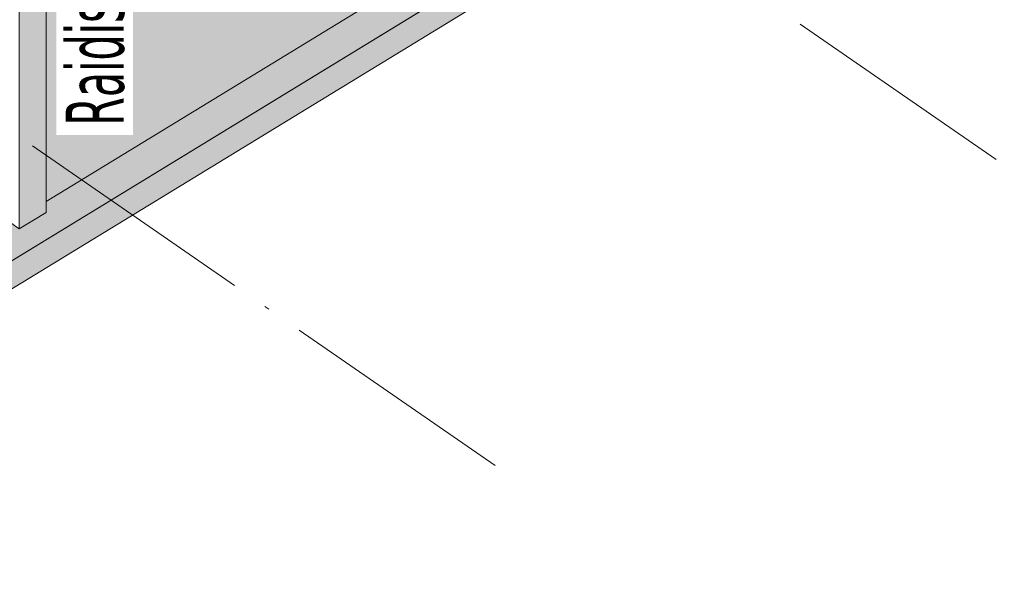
# Model space of a CAD drawing. Header units: millimetres. Extents: x 0 to 1517, y -116 to 725.
# Tile 184 of 256: x 789 to 829, y 533 to 556. Entities that reach past the tile are written whole.
import ezdxf

# ---------------------------------------------------------------- set-up
doc = ezdxf.new("R2010")
doc.units = ezdxf.units.MM
doc.linetypes.add('CADWORK_5', pattern=[13.2, 10, -1.5, 0.2, -1.5])
doc.layers.add('Ech.1_100', color=7, linetype='Continuous')
doc.styles.add('tahoma-', font='txt', dxfattribs={"height": 1})

msp = doc.modelspace()

# ---------------------------------------------------------------- hatches: boundary and pattern name
at = {"layer": 'Ech.1_100', "linetype": 'Continuous', "lineweight": 5, "true_color": 0xf8f8f8, "transparency": 33554687}
msp.add_hatch(color=7, dxfattribs=at).paths.add_polyline_path([(802.838, 574.952), (802.473, 574.73), (802.429, 574.761), (801.891, 574.432), (801.891, 574.374), (801.526, 574.152), (801.482, 574.182), (800.944, 573.854), (800.944, 573.796), (800.579, 573.573), (800.535, 573.604), (799.997, 573.275), (799.997, 573.217), (799.632, 572.995), (799.588, 573.026), (799.05, 572.697), (799.05, 572.639), (798.685, 572.416), (798.641, 572.447), (798.103, 572.118), (798.103, 572.06), (797.738, 571.838), (797.694, 571.869), (797.156, 571.54), (797.156, 571.482), (796.791, 571.26), (796.747, 571.29), (796.209, 570.962), (796.209, 570.904), (795.844, 570.681), (795.8, 570.712), (795.394, 570.464), (797.126, 568.787), (797.002, 568.32), (796.637, 568.098), (794.519, 569.561), (794.315, 569.758), (794.315, 569.747), (793.951, 569.524), (793.906, 569.555), (793.368, 569.226), (793.368, 569.168), (793.004, 568.946), (792.959, 568.977), (792.421, 568.648), (792.421, 568.59), (792.057, 568.368), (792.012, 568.398), (791.474, 568.07), (791.474, 568.012), (791.11, 567.789), (791.065, 567.82), (790.527, 567.491), (790.527, 567.433), (790.163, 567.211), (790.163, 548.638), (809.124, 560.219), (809.124, 578.792), (809.102, 578.779), (809.058, 578.81), (808.519, 578.481), (808.519, 578.423), (808.155, 578.2), (808.111, 578.231), (807.572, 577.902), (807.572, 577.844), (807.208, 577.622), (807.164, 577.653), (806.625, 577.324), (806.625, 577.266), (806.261, 577.044), (806.217, 577.074), (805.678, 576.746), (805.678, 576.688), (805.314, 576.465), (805.27, 576.496), (804.731, 576.167), (804.731, 576.109), (804.367, 575.887), (804.323, 575.918), (803.784, 575.589), (803.784, 575.531), (803.42, 575.308), (803.376, 575.339), (802.838, 575.01), (802.838, 574.952)])
at = {"layer": 'Ech.1_100', "linetype": 'Continuous', "lineweight": 5, "true_color": 0xdcdcdc, "transparency": 33554687}
for points in [[(789.07, 547.525), (790.163, 548.192), (790.163, 573.099), (789.434, 573.602), (789.07, 573.38), (789.07, 547.525)], [(769.766, 535.735), (768.674, 535.067), (766.104, 536.841), (764.83, 536.063), (768.255, 533.697), (830.719, 571.849), (829.52, 572.677), (810.559, 561.096), (810.559, 560.65), (809.466, 559.983), (809.124, 560.219), (790.163, 548.638), (790.163, 548.192), (789.07, 547.525), (788.727, 547.762), (769.766, 536.18), (769.766, 535.735)], [(829.444, 571.071), (768.255, 533.697), (768.255, 532.557), (829.444, 569.93), (829.444, 571.071)]]:
    msp.add_hatch(color=254, dxfattribs=at).paths.add_polyline_path(points)

# ---------------------------------------------------------------- linework, layer by layer
at = {"layer": 'Ech.1_100', "color": 7, "linetype": 'Continuous', "lineweight": 5}
for points in [[(789.07, 547.525), (790.163, 548.192), (790.163, 573.099), (789.434, 573.602), (789.07, 573.38), (789.07, 547.525)], [(769.766, 535.735), (768.674, 535.067), (766.104, 536.841), (764.83, 536.063), (768.255, 533.697), (830.719, 571.849), (829.52, 572.677), (810.559, 561.096), (810.559, 560.65), (809.466, 559.983), (809.124, 560.219), (790.163, 548.638), (790.163, 548.192), (789.07, 547.525), (788.727, 547.762), (769.766, 536.18), (769.766, 535.735)], [(829.444, 571.071), (768.255, 533.697), (768.255, 532.557), (829.444, 569.93), (829.444, 571.071)]]:
    msp.add_lwpolyline(points, close=True, dxfattribs=at)
msp.add_lwpolyline([(790.163, 567.211), (790.163, 548.638), (809.124, 560.219)], dxfattribs=at)
at = {"layer": 'Ech.1_100', "color": 7, "linetype": 'CADWORK_5', "lineweight": 5}
for points in [[(810.013, 563.358), (828.858, 550.346)], [(789.616, 550.9), (808.461, 537.888)]]:
    msp.add_lwpolyline(points, dxfattribs=at)

# ---------------------------------------------------------------- next in the draw order: texts
at = {"layer": 'Ech.1_100', "color": 9, "linetype": 'Continuous', "char_height": 2.5, "attachment_point": 1, "style": 'tahoma-', "bg_fill": 3, "box_fill_scale": 1.15, "bg_fill_color": 256, "bg_fill_true_color": 13158600, "bg_fill_transparency": 33554687}
for s, insert, rotation in [('\\A1;\\fTahoma|b0|i0;\\W0.600000;\\H2.365800;Raidisseur 15x25', (790.964, 551.725), 90), ('\\A1;\\fTahoma|b0|i0;\\W0.600000;\\H2.371400;SF 50x15ht', (776.721, 536.61), 31.5583)]:
    msp.add_mtext(s, dxfattribs=dict(at, insert=insert, rotation=rotation))

doc.saveas('drawing.dxf')
